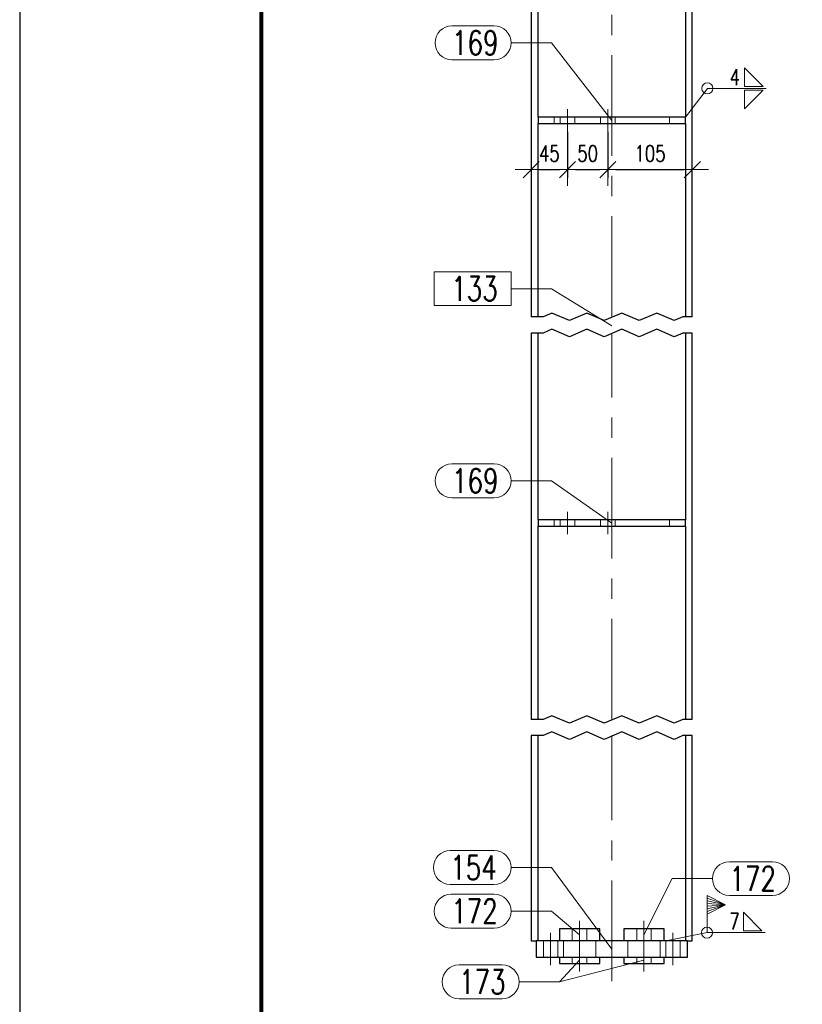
# Model space of a CAD drawing. Header units: millimetres. Extents: x -174 to 432, y 15234 to 15730.
# Tile 2 of 24: x -168 to -71, y 15359 to 15482. Entities that reach past the tile are written whole.
import ezdxf

# ---------------------------------------------------------------- set-up
doc = ezdxf.new("R2010")
doc.units = ezdxf.units.MM
doc.header["$LTSCALE"] = 10
doc.linetypes.add('HIDDEN', pattern=[0.375, 0.25, -0.125])
doc.linetypes.add('MITTE', pattern=[2, 1.25, -0.25, 0.25, -0.25])
doc.layers.get('Defpoints').update_dxf_attribs({"color": 1})
doc.layers.add('_FORMATKA', color=8, linetype='Continuous', plot=False)
for name, color, linetype, lineweight in [('_RAMKA', 7, 'Continuous', 35), ('PS_DIM', 4, 'Continuous', 13), ('PS_Hidden', 2, 'HIDDEN', 9), ('PS_Mid', 5, 'MITTE', 15), ('PS_Pos', 1, 'Continuous', 15), ('PS_Shape', 161, 'Continuous', 30), ('PS_SOLID', 7, 'Continuous', 30), ('PS_Weld', 1, 'Continuous', 9)]:
    doc.layers.add(name, color=color, linetype=linetype, lineweight=lineweight)
doc.styles.add('simplex', font='simplex.shx', dxfattribs={"width": 0.75})
doc.dimstyles.new('1_10_PRZ', dxfattribs={"dimtxt": 2, "dimasz": 1, "dimexe": 2, "dimexo": 5, "dimgap": 1, "dimtad": 1, "dimdec": 0, "dimlfac": 10, "dimtxsty": 'simplex', "dimblk": 'dimznak', "dimcen": 2, "dimse1": 1, "dimse2": 1, "dimclrt": 3, "dimadec": 1, "dimazin": 0, "dimtfac": 1, "dimtdec": 0, "dimtix": 1, "dimtmove": 2, "dimatfit": 3, "dimldrblk": 'dim-grot', "dimfxl": 1, "dimarcsym": 0})
doc.dimstyles.new('1_10_SC', dxfattribs={"dimtxt": 2, "dimasz": 1, "dimexe": 1, "dimexo": 1, "dimgap": 1, "dimtad": 1, "dimdec": 0, "dimlfac": 10, "dimtxsty": 'simplex', "dimblk": 'dimznak', "dimcen": 2, "dimclrd": 256, "dimclre": 256, "dimclrt": 3, "dimadec": 1, "dimazin": 0, "dimtfac": 1, "dimtdec": 0, "dimtix": 1, "dimtmove": 2, "dimatfit": 3, "dimldrblk": 'dim-grot', "dimfxl": 1, "dimarcsym": 0})

# ---------------------------------------------------------------- blocks, each defined once
blk = doc.blocks.new('dimznak')
at = {"color": 0}
for points in [[(0, 2), (0, -2)], [(-2, 0), (2, 0)]]:
    blk.add_lwpolyline(points, dxfattribs=at)
at = {"color": 2}
blk.add_lwpolyline([(1, 1), (-1, -1)], dxfattribs=at)
blk = doc.blocks.new('*D31')
at = {"layer": 'Defpoints', "color": 0, "transparency": 16777216}
for p in [(-100.26, 15467.63), (-104.76, 15466.22), (-100.26, 15462.92)]:
    blk.add_point(p, dxfattribs=at)
at = {"layer": 'PS_DIM', "color": 0, "lineweight": -2, "transparency": 16777216}
blk.add_line((-103.76, 15462.92), (-101.26, 15462.92), dxfattribs=at)
at = {"layer": 'PS_DIM', "color": 0, "lineweight": -2, "transparency": 16777216, "rotation": 180}
blk.add_blockref('dimznak', (-104.76, 15462.92), dxfattribs=at)
at = {"layer": 'PS_DIM', "color": 0, "lineweight": -2, "transparency": 16777216}
blk.add_blockref('dimznak', (-100.26, 15462.92), dxfattribs=at)
at = {"layer": 'PS_DIM', "color": 3, "transparency": 16777216, "insert": (-102.51, 15464.92), "char_height": 2, "attachment_point": 5, "style": 'simplex'}
blk.add_mtext('45', dxfattribs=at)
blk = doc.blocks.new('dim-grot')
blk.add_hatch(color=256).paths.add_polyline_path([(0, 0), (-2, 0.5), (-2, -0.5)])
blk.add_lwpolyline([(0, 0), (-2, 0.5), (-2, -0.5), (0, 0)])
blk = doc.blocks.new('*D32')
at = {"layer": 'Defpoints', "color": 0, "transparency": 16777216}
for p in [(-100.26, 15468.63), (-95.26, 15468.63), (-95.26, 15462.92)]:
    blk.add_point(p, dxfattribs=at)
at = {"layer": 'PS_DIM', "lineweight": -2, "transparency": 16777216}
for p, q in [((-100.26, 15467.63), (-100.26, 15461.92)), ((-95.26, 15467.63), (-95.26, 15461.92)), ((-99.26, 15462.92), (-96.26, 15462.92))]:
    blk.add_line(p, q, dxfattribs=at)
at = {"layer": 'PS_DIM', "lineweight": -2, "transparency": 16777216, "rotation": 180}
blk.add_blockref('dimznak', (-100.26, 15462.92), dxfattribs=at)
at = {"layer": 'PS_DIM', "lineweight": -2, "transparency": 16777216}
blk.add_blockref('dimznak', (-95.26, 15462.92), dxfattribs=at)
at = {"layer": 'PS_DIM', "color": 3, "transparency": 16777216, "insert": (-97.76, 15464.92), "char_height": 2, "attachment_point": 5, "style": 'simplex'}
blk.add_mtext('50', dxfattribs=at)
blk = doc.blocks.new('*D33')
at = {"layer": 'Defpoints', "color": 0, "transparency": 16777216}
for p in [(-95.26, 15467.63), (-84.76, 15466.84), (-84.76, 15462.92)]:
    blk.add_point(p, dxfattribs=at)
at = {"layer": 'PS_DIM', "color": 0, "lineweight": -2, "transparency": 16777216}
blk.add_line((-94.26, 15462.92), (-85.76, 15462.92), dxfattribs=at)
at = {"layer": 'PS_DIM', "color": 0, "lineweight": -2, "transparency": 16777216, "rotation": 180}
blk.add_blockref('dimznak', (-95.26, 15462.92), dxfattribs=at)
at = {"layer": 'PS_DIM', "color": 0, "lineweight": -2, "transparency": 16777216}
blk.add_blockref('dimznak', (-84.76, 15462.92), dxfattribs=at)
at = {"layer": 'PS_DIM', "color": 3, "transparency": 16777216, "insert": (-90.01, 15464.92), "char_height": 2, "attachment_point": 5, "style": 'simplex'}
blk.add_mtext('105', dxfattribs=at)
blk = doc.blocks.new('*U160')
at = {"layer": '_FORMATKA', "lineweight": -3}
blk.add_lwpolyline([(-594, 0), (0, 0), (0, 420), (-594, 420)], close=True, dxfattribs=at)
at = {"layer": '_RAMKA', "lineweight": -3, "const_width": 0.5}
blk.add_lwpolyline([(-564, 10), (-10, 10), (-10, 410), (-564, 410)], close=True, dxfattribs=at)
blk = doc.blocks.new('*X203')
at = {"color": 1}
for p, q in [((-103.27, 15444.63), (-104.76, 15444.63)), ((-102.19, 15445.09), (-103.27, 15444.63)), ((-100.02, 15444.17), (-102.19, 15445.09)), ((-97.85, 15445.09), (-100.02, 15444.17)), ((-95.69, 15444.17), (-97.85, 15445.09)), ((-93.52, 15445.09), (-95.69, 15444.17)), ((-91.35, 15444.17), (-93.52, 15445.09)), ((-89.18, 15445.09), (-91.35, 15444.17)), ((-87.02, 15444.17), (-89.18, 15445.09)), ((-85.93, 15444.63), (-87.02, 15444.17)), ((-84.76, 15444.63), (-85.93, 15444.63)), ((-102.19, 15443.09), (-103.27, 15442.63)), ((-100.02, 15442.17), (-102.19, 15443.09)), ((-97.85, 15443.09), (-100.02, 15442.17)), ((-95.69, 15442.17), (-97.85, 15443.09)), ((-93.52, 15443.09), (-95.69, 15442.17)), ((-91.35, 15442.17), (-93.52, 15443.09)), ((-89.18, 15443.09), (-91.35, 15442.17)), ((-87.02, 15442.17), (-89.18, 15443.09)), ((-103.27, 15442.63), (-104.76, 15442.63)), ((-85.93, 15442.63), (-87.02, 15442.17)), ((-84.76, 15442.63), (-85.93, 15442.63)), ((-102.19, 15395.09), (-103.27, 15394.63)), ((-100.02, 15394.17), (-102.19, 15395.09)), ((-97.85, 15395.09), (-100.02, 15394.17)), ((-95.69, 15394.17), (-97.85, 15395.09)), ((-93.52, 15395.09), (-95.69, 15394.17)), ((-91.35, 15394.17), (-93.52, 15395.09)), ((-89.18, 15395.09), (-91.35, 15394.17)), ((-87.02, 15394.17), (-89.18, 15395.09)), ((-103.27, 15394.63), (-104.76, 15394.63)), ((-85.93, 15394.63), (-87.02, 15394.17)), ((-84.76, 15394.63), (-85.93, 15394.63)), ((-103.27, 15392.63), (-104.76, 15392.63)), ((-102.19, 15393.09), (-103.27, 15392.63)), ((-100.02, 15392.17), (-102.19, 15393.09)), ((-97.85, 15393.09), (-100.02, 15392.17)), ((-95.69, 15392.17), (-97.85, 15393.09)), ((-93.52, 15393.09), (-95.69, 15392.17)), ((-91.35, 15392.17), (-93.52, 15393.09)), ((-89.18, 15393.09), (-91.35, 15392.17)), ((-87.02, 15392.17), (-89.18, 15393.09)), ((-85.93, 15392.63), (-87.02, 15392.17)), ((-84.76, 15392.63), (-85.93, 15392.63))]:
    blk.add_line(p, q, dxfattribs=at)
at = {"layer": 'PS_Hidden', "color": 2, "linetype": 'HIDDEN'}
for p, q in [((-85.61, 15444.63), (-85.61, 15492.63)), ((-101.91, 15469.43), (-101.91, 15468.63)), ((-101.16, 15469.43), (-101.16, 15468.63)), ((-99.36, 15468.63), (-99.36, 15469.43)), ((-96.16, 15469.43), (-96.16, 15468.63)), ((-94.36, 15468.63), (-94.36, 15469.43)), ((-87.61, 15469.43), (-87.61, 15468.63)), ((-85.61, 15394.63), (-85.61, 15442.63)), ((-103.91, 15419.43), (-103.91, 15418.63)), ((-101.91, 15419.43), (-101.91, 15418.63)), ((-101.91, 15419.43), (-101.91, 15418.63)), ((-101.16, 15419.43), (-101.16, 15418.63)), ((-99.36, 15418.63), (-99.36, 15419.43)), ((-96.16, 15419.43), (-96.16, 15418.63)), ((-94.36, 15418.63), (-94.36, 15419.43)), ((-87.61, 15419.43), (-87.61, 15418.63)), ((-85.61, 15367.13), (-85.61, 15392.63)), ((-99.66, 15368.63), (-99.66, 15367.13)), ((-97.86, 15367.13), (-97.86, 15368.63)), ((-93.26, 15368.63), (-93.26, 15367.13)), ((-93.26, 15368.63), (-93.26, 15367.13)), ((-91.66, 15368.63), (-91.66, 15367.13)), ((-89.86, 15367.13), (-89.86, 15368.63)), ((-103.26, 15367.13), (-103.26, 15365.13)), ((-101.46, 15365.13), (-101.46, 15367.13)), ((-100.76, 15367.13), (-100.76, 15365.13)), ((-100.76, 15367.13), (-100.76, 15365.13)), ((-96.76, 15365.13), (-96.76, 15367.13)), ((-96.76, 15365.13), (-96.76, 15367.13)), ((-92.76, 15367.13), (-92.76, 15365.13)), ((-88.76, 15365.13), (-88.76, 15367.13)), ((-88.06, 15367.13), (-88.06, 15365.13)), ((-86.26, 15365.13), (-86.26, 15367.13)), ((-101.26, 15364.33), (-101.26, 15365.13)), ((-99.66, 15365.13), (-99.66, 15364.33)), ((-97.86, 15364.33), (-97.86, 15365.13)), ((-93.26, 15365.13), (-93.26, 15364.33)), ((-91.66, 15364.33), (-91.66, 15365.13)), ((-89.86, 15364.33), (-89.86, 15365.13)), ((-91.66, 15364.33), (-93.26, 15364.33)), ((-91.54, 15364.33), (-91.66, 15364.33)), ((-91.21, 15364.33), (-91.54, 15364.33)), ((-90.76, 15364.33), (-91.21, 15364.33))]:
    blk.add_line(p, q, dxfattribs=at)
at = {"layer": 'PS_Mid', "color": 5, "linetype": 'MITTE'}
for p, q in [((-94.76, 15444.63), (-94.76, 15492.63)), ((-100.26, 15467.63), (-100.26, 15470.43)), ((-100.26, 15467.63), (-100.26, 15470.43)), ((-95.26, 15467.63), (-95.26, 15470.43)), ((-95.26, 15467.63), (-95.26, 15470.43)), ((-94.76, 15394.63), (-94.76, 15442.63)), ((-100.26, 15417.63), (-100.26, 15420.43)), ((-100.26, 15417.63), (-100.26, 15420.43)), ((-95.26, 15417.63), (-95.26, 15420.43)), ((-95.26, 15417.63), (-95.26, 15420.43)), ((-94.76, 15362.13), (-94.76, 15392.63)), ((-98.76, 15366.13), (-98.76, 15369.63)), ((-98.76, 15366.13), (-98.76, 15369.63)), ((-90.76, 15366.13), (-90.76, 15369.63)), ((-90.76, 15366.13), (-90.76, 15369.63)), ((-102.36, 15368.13), (-102.36, 15364.13)), ((-102.36, 15368.13), (-102.36, 15364.13)), ((-98.76, 15368.13), (-98.76, 15364.13)), ((-98.76, 15368.13), (-98.76, 15364.13)), ((-90.76, 15368.13), (-90.76, 15364.13)), ((-90.76, 15368.13), (-90.76, 15364.13)), ((-87.16, 15368.13), (-87.16, 15364.13)), ((-87.16, 15368.13), (-87.16, 15364.13)), ((-98.76, 15363.33), (-98.76, 15366.13)), ((-98.76, 15363.33), (-98.76, 15366.13)), ((-90.76, 15363.33), (-90.76, 15366.13)), ((-90.76, 15363.33), (-90.76, 15366.13))]:
    blk.add_line(p, q, dxfattribs=at)
at = {"layer": 'PS_SOLID', "color": 7, "linetype": 'Continuous'}
for p, q in [((-104.76, 15492.63), (-104.76, 15444.63)), ((-103.91, 15469.43), (-103.91, 15492.63)), ((-85.61, 15492.63), (-85.61, 15469.43)), ((-84.76, 15444.63), (-84.76, 15492.63)), ((-85.61, 15469.43), (-103.91, 15469.43)), ((-103.91, 15469.43), (-103.91, 15468.63)), ((-103.91, 15468.63), (-100.26, 15468.63)), ((-103.91, 15444.63), (-103.91, 15468.63)), ((-100.26, 15468.63), (-95.26, 15468.63)), ((-95.26, 15468.63), (-85.61, 15468.63)), ((-85.61, 15468.63), (-85.61, 15469.43)), ((-85.61, 15468.63), (-85.61, 15444.63)), ((-104.76, 15442.63), (-104.76, 15394.63)), ((-103.91, 15419.43), (-103.91, 15442.63)), ((-85.61, 15442.63), (-85.61, 15419.43)), ((-84.76, 15394.63), (-84.76, 15442.63)), ((-85.61, 15419.43), (-103.91, 15419.43)), ((-103.91, 15419.43), (-103.91, 15418.63)), ((-103.91, 15418.63), (-100.26, 15418.63)), ((-103.91, 15394.63), (-103.91, 15418.63)), ((-100.26, 15418.63), (-95.26, 15418.63)), ((-95.26, 15418.63), (-85.61, 15418.63)), ((-85.61, 15418.63), (-85.61, 15419.43)), ((-85.61, 15418.63), (-85.61, 15394.63)), ((-104.76, 15392.63), (-104.76, 15367.13)), ((-103.91, 15367.13), (-103.91, 15392.63)), ((-85.61, 15392.63), (-85.61, 15367.13)), ((-84.76, 15367.13), (-84.76, 15392.63)), ((-96.26, 15368.63), (-101.26, 15368.63)), ((-101.26, 15368.63), (-101.26, 15367.13)), ((-96.26, 15367.13), (-96.26, 15368.63)), ((-88.26, 15368.63), (-93.26, 15368.63)), ((-93.26, 15368.63), (-93.26, 15367.13)), ((-88.26, 15367.13), (-88.26, 15368.63)), ((-104.76, 15367.13), (-104.16, 15367.13)), ((-85.36, 15367.13), (-104.16, 15367.13)), ((-104.16, 15367.13), (-104.16, 15365.13)), ((-85.36, 15367.13), (-84.76, 15367.13)), ((-85.36, 15365.13), (-85.36, 15367.13)), ((-104.16, 15365.13), (-102.36, 15365.13)), ((-102.36, 15365.13), (-98.76, 15365.13)), ((-101.26, 15365.13), (-101.26, 15364.33)), ((-98.76, 15365.13), (-90.76, 15365.13)), ((-96.26, 15364.33), (-96.26, 15365.13)), ((-93.26, 15365.13), (-93.26, 15364.33)), ((-90.76, 15365.13), (-87.16, 15365.13)), ((-88.26, 15364.33), (-88.26, 15365.13)), ((-87.16, 15365.13), (-85.36, 15365.13)), ((-101.26, 15364.33), (-98.76, 15364.33)), ((-98.76, 15364.33), (-96.26, 15364.33)), ((-93.26, 15364.33), (-90.76, 15364.33)), ((-90.76, 15364.33), (-88.26, 15364.33))]:
    blk.add_line(p, q, dxfattribs=at)
blk = doc.blocks.new('*X204')
at = {"color": 1}
for p, q in [((-107.26, 15450.23), (-116.81, 15450.23)), ((-116.81, 15450.23), (-116.81, 15446.03)), ((-107.26, 15446.03), (-107.26, 15450.23)), ((-107.26, 15448.13), (-102.26, 15448.13)), ((-94.76, 15443.52), (-102.26, 15448.13)), ((-116.81, 15446.03), (-107.26, 15446.03))]:
    blk.add_line(p, q, dxfattribs=at)
at = {"color": 2, "style": 'simplex', "width": 0.75}
blk.add_text('133', height=3, dxfattribs=at).set_placement((-114.71, 15446.63))
blk = doc.blocks.new('*X205')
at = {"color": 1}
for p, q in [((-114.61, 15480.77), (-109.36, 15480.77)), ((-107.26, 15478.67), (-102.26, 15478.67)), ((-94.76, 15469.03), (-102.26, 15478.67)), ((-114.61, 15476.57), (-109.36, 15476.57))]:
    blk.add_line(p, q, dxfattribs=at)
for centre, start, end in [((-114.61, 15478.67), 90, 270), ((-109.36, 15478.67), 270, 90)]:
    blk.add_arc(centre, 2.1, start, end, dxfattribs=at)
at = {"color": 2, "style": 'simplex', "width": 0.75}
blk.add_text('169', height=3, dxfattribs=at).set_placement((-114.61, 15477.17))
blk = doc.blocks.new('*X206')
at = {"color": 1}
for p, q in [((-114.61, 15426.38), (-109.36, 15426.38)), ((-107.26, 15424.28), (-102.26, 15424.28)), ((-94.76, 15419.03), (-102.26, 15424.28)), ((-114.61, 15422.18), (-109.36, 15422.18))]:
    blk.add_line(p, q, dxfattribs=at)
for centre, start, end in [((-114.61, 15424.28), 90, 270), ((-109.36, 15424.28), 270, 90)]:
    blk.add_arc(centre, 2.1, start, end, dxfattribs=at)
at = {"color": 2, "style": 'simplex', "width": 0.75}
blk.add_text('169', height=3, dxfattribs=at).set_placement((-114.61, 15422.78))
blk = doc.blocks.new('*X207')
at = {"color": 1}
for p, q in [((-114.61, 15480.77), (-109.36, 15480.77)), ((-107.26, 15478.67), (-102.26, 15478.67)), ((-94.76, 15469.03), (-102.26, 15478.67)), ((-114.61, 15476.57), (-109.36, 15476.57))]:
    blk.add_line(p, q, dxfattribs=at)
for centre, start, end in [((-114.61, 15478.67), 90, 270), ((-109.36, 15478.67), 270, 90)]:
    blk.add_arc(centre, 2.1, start, end, dxfattribs=at)
at = {"color": 2, "style": 'simplex', "width": 0.75}
blk.add_text('169', height=3, dxfattribs=at).set_placement((-114.61, 15477.17))
blk = doc.blocks.new('*X208')
at = {"color": 1}
for p, q in [((-114.61, 15426.38), (-109.36, 15426.38)), ((-107.26, 15424.28), (-102.26, 15424.28)), ((-94.76, 15419.03), (-102.26, 15424.28)), ((-114.61, 15422.18), (-109.36, 15422.18))]:
    blk.add_line(p, q, dxfattribs=at)
for centre, start, end in [((-114.61, 15424.28), 90, 270), ((-109.36, 15424.28), 270, 90)]:
    blk.add_arc(centre, 2.1, start, end, dxfattribs=at)
at = {"color": 2, "style": 'simplex', "width": 0.75}
blk.add_text('169', height=3, dxfattribs=at).set_placement((-114.61, 15422.78))
blk = doc.blocks.new('*X209')
at = {"color": 1}
for p, q in [((-114.82, 15378.36), (-109.36, 15378.36)), ((-107.26, 15376.26), (-102.26, 15376.26)), ((-94.76, 15366.13), (-102.26, 15376.26)), ((-114.82, 15374.16), (-109.36, 15374.16))]:
    blk.add_line(p, q, dxfattribs=at)
for centre, start, end in [((-114.82, 15376.26), 90, 270), ((-109.36, 15376.26), 270, 90)]:
    blk.add_arc(centre, 2.1, start, end, dxfattribs=at)
at = {"color": 2, "style": 'simplex', "width": 0.75}
blk.add_text('154', height=3, dxfattribs=at).set_placement((-114.82, 15374.76))
blk = doc.blocks.new('*X210')
at = {"color": 1}
for p, q in [((-114.71, 15372.93), (-109.36, 15372.93)), ((-107.26, 15370.83), (-102.26, 15370.83)), ((-98.76, 15367.88), (-102.26, 15370.83)), ((-114.71, 15368.73), (-109.36, 15368.73))]:
    blk.add_line(p, q, dxfattribs=at)
for centre, start, end in [((-114.71, 15370.83), 90, 270), ((-109.36, 15370.83), 270, 90)]:
    blk.add_arc(centre, 2.1, start, end, dxfattribs=at)
at = {"color": 2, "style": 'simplex', "width": 0.75}
blk.add_text('172', height=3, dxfattribs=at).set_placement((-114.71, 15369.33))
blk = doc.blocks.new('*X211')
at = {"color": 1}
for p, q in [((-90.76, 15364.73), (-101.27, 15362.06)), ((-113.73, 15364.16), (-108.37, 15364.16)), ((-106.27, 15362.06), (-101.27, 15362.06)), ((-113.73, 15359.96), (-108.37, 15359.96))]:
    blk.add_line(p, q, dxfattribs=at)
for centre, start, end in [((-113.73, 15362.06), 90, 270), ((-108.37, 15362.06), 270, 90)]:
    blk.add_arc(centre, 2.1, start, end, dxfattribs=at)
at = {"color": 2, "style": 'simplex', "width": 0.75}
blk.add_text('173', height=3, dxfattribs=at).set_placement((-113.73, 15360.56))
blk = doc.blocks.new('*X212')
at = {"color": 1}
for p, q in [((-114.71, 15372.93), (-109.36, 15372.93)), ((-107.26, 15370.83), (-102.26, 15370.83)), ((-98.76, 15367.88), (-102.26, 15370.83)), ((-114.71, 15368.73), (-109.36, 15368.73))]:
    blk.add_line(p, q, dxfattribs=at)
for centre, start, end in [((-114.71, 15370.83), 90, 270), ((-109.36, 15370.83), 270, 90)]:
    blk.add_arc(centre, 2.1, start, end, dxfattribs=at)
at = {"color": 2, "style": 'simplex', "width": 0.75}
blk.add_text('172', height=3, dxfattribs=at).set_placement((-114.71, 15369.33))
blk = doc.blocks.new('*X213')
at = {"color": 1}
for p, q in [((-98.76, 15364.73), (-101.27, 15362.06)), ((-113.73, 15364.16), (-108.37, 15364.16)), ((-106.27, 15362.06), (-101.27, 15362.06)), ((-113.73, 15359.96), (-108.37, 15359.96))]:
    blk.add_line(p, q, dxfattribs=at)
for centre, start, end in [((-113.73, 15362.06), 90, 270), ((-108.37, 15362.06), 270, 90)]:
    blk.add_arc(centre, 2.1, start, end, dxfattribs=at)
at = {"color": 2, "style": 'simplex', "width": 0.75}
blk.add_text('173', height=3, dxfattribs=at).set_placement((-113.73, 15360.56))
blk = doc.blocks.new('*X214')
at = {"color": 1}
for p, q in [((-98.76, 15364.73), (-101.27, 15362.06)), ((-113.73, 15364.16), (-108.37, 15364.16)), ((-106.27, 15362.06), (-101.27, 15362.06)), ((-113.73, 15359.96), (-108.37, 15359.96))]:
    blk.add_line(p, q, dxfattribs=at)
for centre, start, end in [((-113.73, 15362.06), 90, 270), ((-108.37, 15362.06), 270, 90)]:
    blk.add_arc(centre, 2.1, start, end, dxfattribs=at)
at = {"color": 2, "style": 'simplex', "width": 0.75}
blk.add_text('173', height=3, dxfattribs=at).set_placement((-113.73, 15360.56))
blk = doc.blocks.new('*X215')
at = {"color": 1}
for p, q in [((-80.16, 15376.98), (-74.8, 15376.98)), ((-90.76, 15367.88), (-87.26, 15374.88)), ((-87.26, 15374.88), (-82.26, 15374.88)), ((-80.16, 15372.78), (-74.8, 15372.78))]:
    blk.add_line(p, q, dxfattribs=at)
for centre, start, end in [((-80.16, 15374.88), 90, 270), ((-74.8, 15374.88), 270, 90)]:
    blk.add_arc(centre, 2.1, start, end, dxfattribs=at)
at = {"color": 2, "style": 'simplex', "width": 0.75}
blk.add_text('172', height=3, dxfattribs=at).set_placement((-80.16, 15373.38))
blk = doc.blocks.new('*X216')
at = {"color": 1}
for p, q in [((-90.76, 15364.73), (-101.27, 15362.06)), ((-113.73, 15364.16), (-108.37, 15364.16)), ((-106.27, 15362.06), (-101.27, 15362.06)), ((-113.73, 15359.96), (-108.37, 15359.96))]:
    blk.add_line(p, q, dxfattribs=at)
for centre, start, end in [((-113.73, 15362.06), 90, 270), ((-108.37, 15362.06), 270, 90)]:
    blk.add_arc(centre, 2.1, start, end, dxfattribs=at)
at = {"color": 2, "style": 'simplex', "width": 0.75}
blk.add_text('173', height=3, dxfattribs=at).set_placement((-113.73, 15360.56))
blk = doc.blocks.new('*X217')
at = {"color": 1}
for p, q in [((-80.16, 15376.98), (-74.8, 15376.98)), ((-90.76, 15367.88), (-87.26, 15374.88)), ((-87.26, 15374.88), (-82.26, 15374.88)), ((-80.16, 15372.78), (-74.8, 15372.78))]:
    blk.add_line(p, q, dxfattribs=at)
for centre, start, end in [((-80.16, 15374.88), 90, 270), ((-74.8, 15374.88), 270, 90)]:
    blk.add_arc(centre, 2.1, start, end, dxfattribs=at)
at = {"color": 2, "style": 'simplex', "width": 0.75}
blk.add_text('172', height=3, dxfattribs=at).set_placement((-80.16, 15373.38))
blk = doc.blocks.new('*X327')
at = {"color": 9}
for p, q in [((-80.63, 15371.62), (-82.93, 15372.77)), ((-82.93, 15368.17), (-82.93, 15372.77)), ((-80.63, 15371.62), (-82.93, 15372.44)), ((-80.63, 15371.62), (-82.93, 15372.12)), ((-80.63, 15371.62), (-82.93, 15371.79)), ((-80.63, 15371.62), (-82.93, 15370.47)), ((-80.63, 15371.62), (-82.93, 15370.8)), ((-80.63, 15371.62), (-82.93, 15371.13)), ((-80.63, 15371.62), (-82.93, 15371.46)), ((-88.06, 15367.13), (-82.93, 15368.17)), ((-82.93, 15368.17), (-75.72, 15368.17))]:
    blk.add_line(p, q, dxfattribs=at)
at = {"color": 3}
for p, q in [((-76.12, 15368.4), (-78.42, 15370.7)), ((-78.42, 15370.7), (-78.42, 15368.4)), ((-78.42, 15368.4), (-76.12, 15368.4))]:
    blk.add_line(p, q, dxfattribs=at)
at = {"color": 9}
blk.add_circle((-82.93, 15368.17), 0.69, dxfattribs=at)
at = {"color": 2, "style": 'simplex', "width": 0.75}
blk.add_text('7', height=2, dxfattribs=at).set_placement((-80.17, 15368.57))
blk = doc.blocks.new('*X328')
at = {"color": 3}
for p, q in [((-75.98, 15473.24), (-78.28, 15475.54)), ((-78.28, 15475.54), (-78.28, 15473.24)), ((-78.28, 15473.24), (-75.98, 15473.24)), ((-78.28, 15472.78), (-75.98, 15472.78)), ((-75.98, 15472.78), (-78.28, 15470.48)), ((-78.28, 15470.48), (-78.28, 15472.78))]:
    blk.add_line(p, q, dxfattribs=at)
at = {"color": 9}
for p, q in [((-85.61, 15469.43), (-82.88, 15473.01)), ((-82.88, 15473.01), (-75.6, 15473.01))]:
    blk.add_line(p, q, dxfattribs=at)
blk.add_circle((-82.88, 15473.01), 0.69, dxfattribs=at)
at = {"color": 2, "style": 'simplex', "width": 0.75}
blk.add_text('4', height=2, dxfattribs=at).set_placement((-80.12, 15473.41))

msp = doc.modelspace()

# ---------------------------------------------------------------- block references
at = {"layer": 'PS_DIM'}
msp.add_blockref('*U160', (425.71, 15234.12), dxfattribs=at)
at = {"layer": 'PS_Pos'}
for name in ['*X205', '*X207', '*X204', '*X206', '*X208', '*X209', '*X215', '*X217', '*X210', '*X212', '*X211', '*X213', '*X214', '*X216']:
    msp.add_blockref(name, (0, 0), dxfattribs=at)
at = {"layer": 'PS_Shape', "color": 66}
msp.add_blockref('*X203', (0, 0), dxfattribs=at)
at = {"layer": 'PS_Weld'}
for name in ['*X328', '*X327']:
    msp.add_blockref(name, (0, 0), dxfattribs=at)

# ---------------------------------------------------------------- dimensions: what is measured, and where the dimension line sits
at = {"layer": 'PS_DIM'}
for base, p1, p2, dimstyle, picture, middle in [((-95.26, 15462.92), (-100.26, 15468.63), (-95.26, 15468.63), '1_10_SC', '*D32', (-97.76, 15464.92)), ((-100.26, 15462.92), (-104.76, 15466.22), (-100.26, 15467.63), '1_10_PRZ', '*D31', (-102.51, 15464.92)), ((-84.76, 15462.92), (-95.26, 15467.63), (-84.76, 15466.84), '1_10_PRZ', '*D33', (-90.01, 15464.92))]:
    dim = msp.add_linear_dim(base=base, p1=p1, p2=p2, dimstyle=dimstyle, dxfattribs=at)
    dim.commit()
    dim.dimension.update_dxf_attribs({"geometry": picture, "text_midpoint": middle})

doc.saveas('drawing.dxf')
